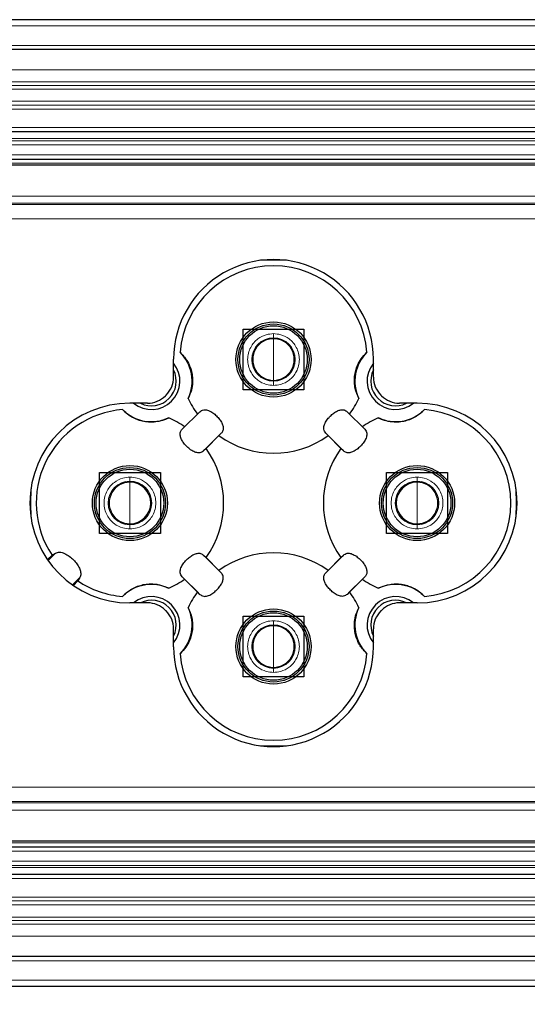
# Model space of a CAD drawing. Header units: millimetres. Extents: x 15 to 415, y 5 to 292.
# Tile 16 of 25: x 242 to 259, y 126 to 159. Entities that reach past the tile are written whole.
import ezdxf

# ---------------------------------------------------------------- set-up
doc = ezdxf.new("R2010")
doc.units = ezdxf.units.MM
doc.styles.add('SLDTEXTSTYLE0', font='TXT', dxfattribs={"width": 0.75})
doc.dimstyles.new('SLDDIMSTYLE2', dxfattribs={"dimtxt": 2.645833, "dimasz": 3.302, "dimexe": 0, "dimexo": 0.0625, "dimgap": 0.661458, "dimtad": 1, "dimdec": 0, "dimlfac": 1.5, "dimrnd": 1e-09, "dimzin": 12, "dimdsep": 46, "dimtxsty": 'SLDTEXTSTYLE0', "dimsah": 1, "dimcen": 0.09, "dimadec": 0, "dimazin": 3, "dimtfac": 1, "dimtdec": 0, "dimtofl": 0, "dimtmove": 0, "dimatfit": 3, "dimfxl": 1, "dimfrac": 2, "dimtolj": 1, "dimtzin": 12, "dimarcsym": 0})

# ---------------------------------------------------------------- blocks, each defined once
blk = doc.blocks.new('_D_7')
at = {"color": 7, "linetype": 'Continuous', "lineweight": 0}
for p, q in [((146.208, 126.799), (146.208, 113.936)), ((275.592, 126.799), (275.592, 113.936)), ((275.592, 114.936), (146.208, 114.936))]:
    blk.add_line(p, q, dxfattribs=at)
at = {"color": 7, "linetype": 'Continuous', "lineweight": 18}
for points in [[(146.208, 114.936), (149.51, 114.428), (149.51, 115.444)], [(275.592, 114.936), (272.29, 115.444), (272.29, 114.428)]]:
    blk.add_solid(points, dxfattribs=at)
at = {"color": 7, "linetype": 'Continuous', "lineweight": 18, "insert": (210.424, 118.347), "char_height": 2.646, "attachment_point": 1, "style": 'SLDTEXTSTYLE0'}
blk.add_mtext('L', dxfattribs=at)
blk = doc.blocks.new('_D_8')
at = {"color": 7, "linetype": 'Continuous', "lineweight": 0}
for p, q in [((123.275, 138.493), (123.275, 99.651)), ((282.692, 127.068), (282.692, 99.651)), ((123.275, 100.651), (282.692, 100.651))]:
    blk.add_line(p, q, dxfattribs=at)
at = {"color": 7, "linetype": 'Continuous', "lineweight": 18}
for points in [[(123.275, 100.651), (126.577, 100.143), (126.577, 101.159)], [(282.692, 100.651), (279.39, 101.159), (279.39, 100.143)]]:
    blk.add_solid(points, dxfattribs=at)
at = {"color": 7, "linetype": 'Continuous', "lineweight": 18, "insert": (207.401, 104.062), "char_height": 2.6458, "attachment_point": 1, "style": 'SLDTEXTSTYLE0'}
blk.add_mtext('L+45', dxfattribs=at)
blk = doc.blocks.new('_D_9')
at = {"color": 7, "linetype": 'Continuous', "lineweight": 0}
for p, q in [((131.208, 127.105), (131.208, 107.963)), ((282.692, 127.068), (282.692, 107.963)), ((131.208, 108.963), (282.692, 108.963))]:
    blk.add_line(p, q, dxfattribs=at)
at = {"color": 7, "linetype": 'Continuous', "lineweight": 18}
for points in [[(131.208, 108.963), (134.51, 108.455), (134.51, 109.471)], [(282.692, 108.963), (279.39, 109.471), (279.39, 108.455)]]:
    blk.add_solid(points, dxfattribs=at)
at = {"color": 7, "linetype": 'Continuous', "lineweight": 18, "insert": (207.401, 112.374), "char_height": 2.6458, "attachment_point": 1, "style": 'SLDTEXTSTYLE0'}
blk.add_mtext('L+33', dxfattribs=at)

msp = doc.modelspace()

# ---------------------------------------------------------------- linework, layer by layer
at = {"color": 7, "linetype": 'Continuous', "lineweight": 25}
for p, q in [((275.592264, 158.619337), (218.199195, 158.619337)), ((275.592264, 157.64267), (218.458749, 157.64267)), ((219.176274, 154.94267), (275.592264, 154.94267)), ((219.129604, 154.04267), (275.393076, 154.04267)), ((218.94243, 153.855495), (274.592257, 153.855495)), ((249.258932, 146.456715), (249.258932, 148.456715)), ((249.258932, 148.456715), (251.258926, 148.456715)), ((251.258926, 148.456715), (251.258926, 146.456715)), ((246.9797, 146.879646), (246.9797, 147.463436)), ((253.538158, 146.879646), (253.538158, 147.463436)), ((251.258926, 146.456715), (249.258932, 146.456715)), ((246.12195, 146.021903), (245.538162, 146.021903)), ((254.979697, 146.021903), (254.395909, 146.021903)), ((247.837888, 145.742777), (247.258819, 145.163715)), ((247.338471, 145.243364), (247.758236, 145.663127)), ((247.758236, 145.663127), (247.837888, 145.742777)), ((252.679971, 145.742777), (252.759622, 145.663127)), ((253.25904, 145.163715), (252.679971, 145.742777)), ((252.759622, 145.663127), (253.179388, 145.243364)), ((247.258819, 145.163715), (247.338471, 145.243364)), ((253.179388, 145.243364), (253.25904, 145.163715)), ((247.965929, 144.456608), (248.544988, 145.03567)), ((248.465336, 144.95602), (248.04558, 144.536258)), ((248.544988, 145.03567), (248.465336, 144.95602)), ((252.052513, 144.95602), (251.972871, 145.03567)), ((251.972871, 145.03567), (252.55193, 144.456608)), ((252.472278, 144.536258), (252.052513, 144.95602)), ((248.04558, 144.536258), (247.965929, 144.456608)), ((252.55193, 144.456608), (252.472278, 144.536258)), ((244.54488, 141.74267), (244.54488, 143.74267)), ((244.54488, 143.74267), (246.544884, 143.74267)), ((246.544884, 143.74267), (246.544884, 141.74267)), ((253.972974, 141.74267), (253.972974, 143.74267)), ((253.972974, 143.74267), (255.972978, 143.74267)), ((255.972978, 143.74267), (255.972978, 141.74267)), ((246.544884, 141.74267), (244.54488, 141.74267)), ((255.972978, 141.74267), (253.972974, 141.74267)), ((242.837009, 140.883326), (242.986328, 141.032638)), ((242.986328, 141.032638), (243.097511, 141.096063)), ((247.965929, 141.028731), (248.04558, 140.949082)), ((248.544988, 140.449669), (247.965929, 141.028731)), ((252.55193, 141.028731), (251.972871, 140.449669)), ((252.472278, 140.949082), (252.55193, 141.028731)), ((248.04558, 140.949082), (248.465336, 140.529319)), ((252.052513, 140.529319), (252.472278, 140.949082)), ((248.465336, 140.529319), (248.544988, 140.449669)), ((251.972871, 140.449669), (252.052513, 140.529319)), ((243.83485, 140.18411), (243.686792, 140.036049)), ((243.898279, 140.2953), (243.83485, 140.18411)), ((247.338471, 140.241975), (247.258819, 140.321625)), ((247.258819, 140.321625), (247.837888, 139.742563)), ((247.758236, 139.822212), (247.338471, 140.241975)), ((252.679971, 139.742563), (253.25904, 140.321625)), ((253.179388, 140.241975), (252.759622, 139.822212)), ((253.25904, 140.321625), (253.179388, 140.241975)), ((247.837888, 139.742563), (247.758236, 139.822212)), ((252.759622, 139.822212), (252.679971, 139.742563)), ((246.12195, 139.463436), (245.538162, 139.463436)), ((254.979697, 139.463436), (254.395909, 139.463436)), ((249.258932, 137.028624), (249.258932, 139.028624)), ((249.258932, 139.028624), (251.258926, 139.028624)), ((251.258926, 139.028624), (251.258926, 137.028624)), ((246.9797, 138.021903), (246.9797, 138.605693)), ((253.538158, 138.021903), (253.538158, 138.605693)), ((251.258926, 137.028624), (249.258932, 137.028624)), ((275.393344, 131.44267), (215.58127, 131.44267)), ((274.592257, 131.629844), (215.768443, 131.629844)), ((275.592264, 130.542669), (215.534594, 130.542669)), ((275.592264, 127.842669), (216.252125, 127.842669)), ((275.592264, 126.866003), (216.511674, 126.866003))]:
    msp.add_line(p, q, dxfattribs=at)
at = {"color": 8, "linetype": 'Continuous', "lineweight": 18}
for p, q in [((218.252348, 158.419336), (275.592264, 158.419336)), ((275.592264, 157.776003), (218.423314, 157.776003)), ((218.635914, 156.976003), (275.592264, 156.976003)), ((275.592264, 156.57361), (218.742849, 156.57361)), ((275.592264, 156.458139), (218.773536, 156.458139)), ((218.804222, 156.34267), (275.592264, 156.34267)), ((275.592264, 155.94267), (218.910522, 155.94267)), ((218.944835, 155.81357), (275.592264, 155.81357)), ((275.592264, 155.684471), (218.979142, 155.684471)), ((275.592264, 155.076003), (219.140839, 155.076003)), ((275.423255, 154.713028), (219.237305, 154.713028)), ((275.510288, 154.644205), (219.255593, 154.644205)), ((219.290979, 154.511047), (275.349415, 154.511047)), ((275.296963, 154.176003), (219.262935, 154.176003)), ((218.996268, 153.909337), (275.568949, 153.909337)), ((275.258925, 152.8269), (217.913833, 152.8269)), ((275.258925, 152.547408), (217.634342, 152.547408)), ((275.258925, 152.591198), (217.678132, 152.591198)), ((217.162939, 152.076003), (275.258925, 152.076003)), ((250.258929, 148.306048), (250.258929, 148.173382)), ((250.258929, 147.456715), (250.258929, 148.140715)), ((250.258929, 146.772715), (250.258929, 147.456715)), ((250.258929, 146.740048), (250.258929, 146.607381)), ((245.544887, 143.592003), (245.544887, 143.459336)), ((245.544887, 142.74267), (245.544887, 143.42667)), ((254.972971, 143.592003), (254.972971, 143.459336)), ((254.972971, 142.74267), (254.972971, 143.42667)), ((245.544887, 142.05867), (245.544887, 142.74267)), ((254.972971, 142.05867), (254.972971, 142.74267)), ((245.544887, 142.026003), (245.544887, 141.893336)), ((254.972971, 142.026003), (254.972971, 141.893336)), ((243.097511, 141.096063), (242.856619, 140.855164)), ((243.658559, 140.05558), (243.898279, 140.2953)), ((250.258929, 138.877958), (250.258929, 138.745291)), ((250.258929, 138.028625), (250.258929, 138.712625)), ((250.258929, 137.344625), (250.258929, 138.028625)), ((250.258929, 137.311958), (250.258929, 137.179291)), ((217.547935, 133.409336), (275.258925, 133.409336)), ((217.076532, 132.937932), (275.258925, 132.937932)), ((216.797041, 132.658439), (275.258925, 132.658439)), ((217.032742, 132.894141), (275.258925, 132.894141)), ((215.714601, 131.576003), (275.568234, 131.576003)), ((275.296963, 131.309336), (215.447934, 131.309336)), ((275.349415, 130.974293), (215.41989, 130.974293)), ((215.455281, 130.841135), (275.510328, 130.841135)), ((275.424964, 130.772311), (215.473569, 130.772311)), ((275.592264, 130.409336), (215.570029, 130.409336)), ((215.731732, 129.800868), (275.592264, 129.800868)), ((275.592264, 129.67177), (215.766039, 129.67177)), ((275.592264, 129.54267), (215.800347, 129.54267)), ((275.592264, 129.142669), (215.906647, 129.142669)), ((215.937333, 129.0272), (275.592264, 129.0272)), ((275.592264, 128.91173), (215.96802, 128.91173)), ((275.592264, 128.509336), (216.074955, 128.509336)), ((275.592264, 127.709336), (216.28756, 127.709336)), ((275.592264, 127.066004), (216.458526, 127.066004))]:
    msp.add_line(p, q, dxfattribs=at)
at = {"color": 7, "linetype": 'Continuous', "lineweight": 25, "flags": 128}
for points in [[(250.726409, 150.709177), (250.258929, 150.722881), (249.79145, 150.709177)], [(242.292421, 143.210152), (242.278722, 142.74267), (242.292421, 142.275187)], [(258.225438, 142.275187), (258.239137, 142.74267), (258.225438, 143.210152)], [(249.79145, 134.776162), (250.258929, 134.762458), (250.726409, 134.776162)]]:
    msp.add_lwpolyline(points, dxfattribs=at)
at = {"color": 7, "linetype": 'Continuous', "lineweight": 25}
for centre, radius in [((250.25893, 147.456715), 1.233334), ((250.258929, 147.456714), 1.166668), ((250.258927, 147.456714), 1.109628), ((245.544886, 142.742667), 1.233334), ((254.972972, 142.74267), 1.233334), ((245.544887, 142.742669), 1.166668), ((245.544883, 142.74267), 1.10963), ((254.972973, 142.742671), 1.166666), ((254.972976, 142.742669), 1.109631), ((250.25893, 138.028625), 1.233334), ((250.25893, 138.028622), 1.166666), ((250.258928, 138.028627), 1.109626)]:
    msp.add_circle(centre, radius, dxfattribs=at)
for centre, radius, start, end in [((250.258929, 147.463441), 3.279229, 359.9999241, 180.0000759), ((250.258929, 147.45672), 3.077402, 4.465731, 175.534269), ((250.258926, 147.456715), 0.684, 89.99974, 270.00026), ((250.258932, 147.456715), 0.684, 269.99974, 90.00026), ((246.251986, 146.749607), 1.333341, 334.7775917, 45.2383572), ((254.265873, 146.749607), 1.333341, 134.7616428, 205.2224083), ((246.251989, 146.74961), 0.933337, 315.0001212, 38.7680492), ((254.265866, 146.749609), 0.933335, 141.2318088, 308.7683268), ((246.146286, 146.879685), 0.833415, 314.8322463, 359.9972854), ((246.251985, 146.749611), 0.813447, 315.000343, 26.5419605), ((254.265866, 146.749609), 0.81344, 153.4576862, 296.5424768), ((254.371463, 146.879639), 0.833304, 179.9995564, 225.1709119), ((246.121957, 146.855226), 0.833323, 269.9994856, 315.1698243), ((249.815603, 143.186179), 4.372916, 134.807863, 135.1955377), ((249.495497, 141.979492), 6.079473, 44.8588742, 45.1377252), ((254.395901, 146.855226), 0.833323, 224.8301757, 270.0005144), ((245.538166, 142.74267), 3.279233, 90.0000759, 269.9999241), ((246.251993, 146.74961), 0.933335, 231.2316878, 314.9999646), ((246.251993, 146.749611), 0.813442, 243.4576096, 314.9999033), ((250.259191, 147.456854), 3.077699, 204.4821467, 215.6487364), ((250.258668, 147.456854), 3.077699, 324.3512636, 335.5178533), ((254.979692, 142.74267), 3.279233, 270.0000759, 89.9999241), ((245.544883, 142.742672), 3.077404, 94.4657508, 213.7571448), ((246.251989, 146.749595), 1.33332, 224.761148, 295.2227839), ((254.265864, 146.749605), 1.333332, 244.7772452, 315.2386943), ((254.972977, 142.74267), 3.077406, 274.4657191, 85.5342809), ((245.545189, 142.743183), 3.076811, 54.3496076, 65.5194984), ((254.972906, 142.742819), 3.077245, 114.4818478, 125.6499985), ((250.258924, 147.456716), 3.077408, 234.3505608, 305.6494392), ((245.5449, 142.74267), 3.077395, 324.3503962, 35.6496038), ((254.972959, 142.74267), 3.077395, 144.3503962, 215.6496038), ((245.544884, 142.74267), 0.684, 89.9997465, 270.0002535), ((245.544881, 142.74267), 0.684, 270.0005786, 89.9994214), ((254.972978, 142.74267), 0.684, 90.0005786, 269.9994214), ((254.972974, 142.74267), 0.684, 269.9997465, 90.0002535), ((250.258924, 138.028623), 3.077408, 54.3505608, 125.6494392), ((245.544886, 142.742686), 3.077423, 236.2430256, 265.5342265), ((246.251989, 138.735745), 1.33332, 64.7772161, 135.238852), ((245.545189, 142.742156), 3.076811, 294.4805016, 305.6503924), ((254.972906, 142.742521), 3.077245, 234.3500015, 245.5181522), ((254.265864, 138.735734), 1.333332, 44.7613057, 115.2227548), ((250.259191, 138.028485), 3.077699, 144.3512636, 155.5178533), ((250.258668, 138.028485), 3.077699, 24.4821467, 35.6487364), ((246.251993, 138.73573), 0.933335, 321.2318088, 128.7683268), ((246.251993, 138.73573), 0.81344, 333.4576862, 116.5424768), ((246.121957, 138.630113), 0.833323, 44.8301757, 90.0005144), ((254.265866, 138.73573), 0.933335, 51.2316732, 218.7681912), ((254.265866, 138.73573), 0.81344, 63.4575232, 206.5423138), ((254.395901, 138.630113), 0.833323, 89.9994856, 135.1698243), ((249.815603, 142.29916), 4.372916, 224.8044623, 225.192137), ((246.146286, 138.605654), 0.833415, 0.0027146, 45.1677537), ((246.251986, 138.735733), 1.333341, 314.7616428, 25.2224083), ((254.265873, 138.735733), 1.333341, 154.7775917, 225.2383572), ((254.371463, 138.6057), 0.833304, 134.8290881, 180.0004436), ((249.495497, 143.505848), 6.079473, 314.8622748, 315.1411258), ((250.258926, 138.028625), 0.684, 89.99974, 270.00026), ((250.258932, 138.028625), 0.684, 269.99974, 90.00026), ((250.258929, 138.021899), 3.279229, 179.9999241, 0.0000759), ((250.258929, 138.02862), 3.077402, 184.465731, 355.534269)]:
    msp.add_arc(centre, radius, start, end, dxfattribs=at)
at = {"color": 8, "linetype": 'Continuous', "lineweight": 18}
for centre, start, end in [((250.25893, 147.456715), 90.0000248, 269.9999752), ((250.258929, 147.456715), 270.0000248, 89.9999752), ((245.544888, 142.74267), 90.0000248, 269.9999752), ((245.544887, 142.74267), 270.0000248, 89.9999752), ((254.972972, 142.74267), 90.0000248, 269.9999752), ((254.972971, 142.74267), 270.0000248, 89.9999752), ((250.25893, 138.028624), 90.0000248, 269.9999752), ((250.258929, 138.028624), 270.0000248, 89.9999752)]:
    msp.add_arc(centre, 0.716667, start, end, dxfattribs=at)
for points, knots in [([(250.258929, 148.306048), (250.178624, 148.299378), (249.996739, 148.284272), (249.774176, 148.16795), (249.608598, 148.014247), (249.499987, 147.854169), (249.42691, 147.665881), (249.400803, 147.456715), (249.42691, 147.247549), (249.50003, 147.059152), (249.608676, 146.899087), (249.774283, 146.745426), (249.996739, 146.629157), (250.178624, 146.614051), (250.258929, 146.607381)], [0, 0, 0, 0, 0.09031428, 0.204554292, 0.274313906, 0.343942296, 0.420788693, 0.499999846, 0.579211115, 0.656057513, 0.725817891, 0.795445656, 0.90968572, 1, 1, 1, 1]), ([(250.258929, 146.607381), (250.339236, 146.614051), (250.521124, 146.629156), (250.743664, 146.745484), (250.909302, 146.899172), (251.018346, 147.060242), (251.091944, 147.24853), (251.116438, 147.456837), (251.091897, 147.665022), (251.018237, 147.853399), (250.909223, 148.014353), (250.743557, 148.167998), (250.521124, 148.284274), (250.339236, 148.299379), (250.258929, 148.306048)], [0, 0, 0, 0, 0.090307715, 0.204539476, 0.274294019, 0.343917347, 0.422027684, 0.500000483, 0.578110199, 0.656082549, 0.725837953, 0.795460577, 0.909692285, 1, 1, 1, 1]), ([(245.544887, 143.592003), (245.464582, 143.585334), (245.282696, 143.570228), (245.060134, 143.453901), (244.894547, 143.300205), (244.785933, 143.140125), (244.712871, 142.951833), (244.68676, 142.74267), (244.712871, 142.533506), (244.785976, 142.345105), (244.894625, 142.185039), (245.060242, 142.031386), (245.282696, 141.915111), (245.464582, 141.900006), (245.544887, 141.893336)], [0, 0, 0, 0, 0.090314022, 0.204553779, 0.274315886, 0.343944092, 0.420788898, 0.49999993, 0.579210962, 0.656055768, 0.725815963, 0.795446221, 0.909685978, 1, 1, 1, 1]), ([(245.544887, 141.893336), (245.625194, 141.900006), (245.807082, 141.915111), (246.029622, 142.031439), (246.195259, 142.185127), (246.304306, 142.346195), (246.37789, 142.534487), (246.402384, 142.74279), (246.377859, 142.950977), (246.304194, 143.139354), (246.195181, 143.300307), (246.029515, 143.453953), (245.807082, 143.570229), (245.625194, 143.585334), (245.544887, 143.592003)], [0, 0, 0, 0, 0.090307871, 0.204539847, 0.274294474, 0.343917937, 0.422027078, 0.499999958, 0.578109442, 0.656081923, 0.725837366, 0.795460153, 0.909692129, 1, 1, 1, 1]), ([(254.972971, 143.592003), (254.892666, 143.585333), (254.710781, 143.570227), (254.488218, 143.453905), (254.32264, 143.300202), (254.21403, 143.140123), (254.140948, 142.951836), (254.114862, 142.74267), (254.140948, 142.533503), (254.214073, 142.345107), (254.322717, 142.185042), (254.488325, 142.031381), (254.710781, 141.915112), (254.892666, 141.900006), (254.972971, 141.893336)], [0, 0, 0, 0, 0.090314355, 0.204554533, 0.274314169, 0.343942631, 0.420789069, 0.49999993, 0.579210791, 0.656057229, 0.725817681, 0.795445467, 0.909685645, 1, 1, 1, 1]), ([(254.972971, 141.893336), (255.053278, 141.900005), (255.235167, 141.91511), (255.457705, 142.031443), (255.623353, 142.185124), (255.732399, 142.346195), (255.805984, 142.534487), (255.830478, 142.74279), (255.805952, 142.950977), (255.73229, 143.139358), (255.623264, 143.300304), (255.4576, 143.453954), (255.235166, 143.570229), (255.053278, 143.585334), (254.972971, 143.592003)], [0, 0, 0, 0, 0.090307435, 0.204538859, 0.274295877, 0.343919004, 0.422027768, 0.500000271, 0.578109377, 0.656081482, 0.725838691, 0.795461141, 0.909692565, 1, 1, 1, 1]), ([(250.258929, 138.877958), (250.178624, 138.871288), (249.996739, 138.856182), (249.774176, 138.73986), (249.608598, 138.586157), (249.499987, 138.426078), (249.42691, 138.23779), (249.400803, 138.028625), (249.42691, 137.819458), (249.50003, 137.631062), (249.608676, 137.470997), (249.774283, 137.317336), (249.996739, 137.201067), (250.178624, 137.185961), (250.258929, 137.179291)], [0, 0, 0, 0, 0.090314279, 0.204554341, 0.274313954, 0.343942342, 0.420788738, 0.49999989, 0.579211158, 0.656057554, 0.725818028, 0.795445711, 0.909685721, 1, 1, 1, 1]), ([(250.258929, 137.179291), (250.339236, 137.185961), (250.521124, 137.201066), (250.743664, 137.317394), (250.909302, 137.471082), (251.018346, 137.632152), (251.091944, 137.820439), (251.116438, 138.028746), (251.091897, 138.236931), (251.018237, 138.425309), (250.909223, 138.586262), (250.743557, 138.739908), (250.521124, 138.856183), (250.339236, 138.871289), (250.258929, 138.877958)], [0, 0, 0, 0, 0.090307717, 0.204539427, 0.274293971, 0.343917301, 0.422027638, 0.500000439, 0.578110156, 0.656082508, 0.725837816, 0.795460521, 0.909692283, 1, 1, 1, 1])]:
    msp.add_open_spline(points, degree=3, knots=knots, dxfattribs=at)
at = {"color": 7, "linetype": 'Continuous', "lineweight": 25}
for points, knots in [([(247.19087, 147.696335), (247.270776, 147.611356), (247.397038, 147.477076), (247.508909, 147.254711), (247.571911, 147.066013), (247.602204, 146.8805), (247.604707, 146.672588), (247.570871, 146.435824), (247.497335, 146.26978), (247.458206, 146.181426)], [0, 0, 0, 0, 0.210352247, 0.33238581, 0.448351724, 0.57065534, 0.671739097, 0.825327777, 1, 1, 1, 1]), ([(253.059652, 146.181426), (253.013655, 146.288623), (252.940974, 146.458008), (252.91198, 146.705236), (252.917376, 146.904099), (252.952415, 147.088775), (253.021221, 147.284987), (253.134058, 147.495865), (253.259983, 147.62671), (253.326989, 147.696335)], [0, 0, 0, 0, 0.210355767, 0.332387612, 0.448353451, 0.570657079, 0.671740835, 0.825328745, 1, 1, 1, 1]), ([(246.820169, 145.543396), (246.712974, 145.497398), (246.543591, 145.424715), (246.296365, 145.395728), (246.0975, 145.401115), (245.912825, 145.436152), (245.716613, 145.50496), (245.505738, 145.617801), (245.374892, 145.743727), (245.305267, 145.810733)], [0, 0, 0, 0, 0.210351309, 0.332385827, 0.448351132, 0.570656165, 0.671738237, 0.825327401, 1, 1, 1, 1]), ([(247.837888, 145.742777), (247.879106, 145.76975), (247.956297, 145.820264), (248.103463, 145.796644), (248.235249, 145.732187), (248.360022, 145.635389), (248.465619, 145.525013), (248.547469, 145.40912), (248.600328, 145.292031), (248.616634, 145.175615), (248.589549, 145.086041), (248.55538, 145.047417), (248.544988, 145.03567)], [0, 0, 0, 0, 0.111909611, 0.209576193, 0.331921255, 0.457799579, 0.578926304, 0.690968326, 0.79068588, 0.878924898, 0.963176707, 1, 1, 1, 1]), ([(251.972871, 145.03567), (251.945896, 145.076889), (251.895382, 145.15408), (251.918999, 145.301255), (251.983446, 145.433005), (252.05942, 145.530974), (252.143415, 145.619299), (252.23049, 145.694825), (252.348377, 145.767933), (252.465048, 145.808211), (252.586009, 145.810798), (252.648073, 145.765868), (252.679971, 145.742777)], [0, 0, 0, 0, 0.1119626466, 0.2096718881, 0.3320664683, 0.4580057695, 0.4994855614, 0.6194892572, 0.7287916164, 0.8239785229, 0.9095339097, 1, 1, 1, 1]), ([(255.212592, 145.810733), (255.127616, 145.730822), (254.993342, 145.60455), (254.770968, 145.492695), (254.582274, 145.429686), (254.39676, 145.3994), (254.188846, 145.396889), (253.952082, 145.430734), (253.786035, 145.504268), (253.69768, 145.543396)], [0, 0, 0, 0, 0.2103528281, 0.33238592, 0.4483491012, 0.5706545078, 0.6717358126, 0.8253286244, 1, 1, 1, 1]), ([(247.965929, 144.456608), (247.924707, 144.429634), (247.847513, 144.379122), (247.700346, 144.402738), (247.568565, 144.467204), (247.443786, 144.563989), (247.338198, 144.674375), (247.256347, 144.790264), (247.203489, 144.907354), (247.187182, 145.023771), (247.214271, 145.113339), (247.248431, 145.151967), (247.258819, 145.163715)], [0, 0, 0, 0, 0.111917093, 0.20958408, 0.331922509, 0.457807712, 0.578929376, 0.690972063, 0.790689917, 0.878929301, 0.963181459, 1, 1, 1, 1]), ([(253.25904, 145.163715), (253.28601, 145.122495), (253.336517, 145.045302), (253.312902, 144.89813), (253.248455, 144.766379), (253.172481, 144.66841), (253.088487, 144.580088), (253.001419, 144.504553), (252.883525, 144.431454), (252.766853, 144.391173), (252.645892, 144.388586), (252.583828, 144.433516), (252.55193, 144.456608)], [0, 0, 0, 0, 0.111959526, 0.209669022, 0.33206381, 0.458003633, 0.499483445, 0.619481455, 0.728790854, 0.823978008, 0.909533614, 1, 1, 1, 1]), ([(243.097511, 141.096063), (243.141602, 141.11145), (243.240712, 141.146036), (243.405127, 141.091871), (243.556261, 140.997976), (243.691775, 140.877666), (243.804005, 140.747443), (243.88742, 140.613398), (243.93346, 140.480459), (243.933153, 140.368906), (243.906903, 140.313501), (243.898279, 140.2953)], [0, 0, 0, 0, 0.103235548, 0.232059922, 0.370332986, 0.507641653, 0.639046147, 0.758280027, 0.862150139, 0.954713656, 1, 1, 1, 1]), ([(247.258819, 140.321625), (247.231849, 140.362844), (247.181342, 140.440037), (247.204956, 140.58721), (247.269406, 140.718956), (247.345368, 140.816931), (247.429363, 140.905253), (247.516439, 140.980783), (247.634333, 141.053885), (247.751006, 141.094166), (247.871967, 141.096753), (247.934031, 141.051823), (247.965929, 141.028731)], [0, 0, 0, 0, 0.111959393, 0.2096687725, 0.3320634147, 0.4579983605, 0.4994781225, 0.6194819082, 0.7287911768, 0.8239782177, 0.9095337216, 1, 1, 1, 1]), ([(252.55193, 141.028731), (252.593148, 141.055705), (252.670339, 141.106219), (252.817505, 141.082599), (252.949292, 141.018139), (253.074073, 140.92135), (253.179661, 140.810965), (253.261512, 140.695075), (253.31437, 140.577986), (253.330677, 140.461569), (253.303588, 140.372001), (253.269428, 140.333372), (253.25904, 140.321625)], [0, 0, 0, 0, 0.111910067, 0.209577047, 0.331922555, 0.45780775, 0.578929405, 0.690972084, 0.790689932, 0.878929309, 0.963181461, 1, 1, 1, 1]), ([(247.837888, 139.742563), (247.879106, 139.715589), (247.956295, 139.665075), (248.103469, 139.688699), (248.235222, 139.753136), (248.333186, 139.829116), (248.421512, 139.913107), (248.497045, 140.000179), (248.57014, 140.118075), (248.610426, 140.234746), (248.613006, 140.355707), (248.568079, 140.417771), (248.544988, 140.449669)], [0, 0, 0, 0, 0.111958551, 0.209667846, 0.332066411, 0.457999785, 0.499481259, 0.619485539, 0.728788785, 0.823979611, 0.909533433, 1, 1, 1, 1]), ([(252.679971, 139.742563), (252.638752, 139.715589), (252.561562, 139.665075), (252.414396, 139.688696), (252.28261, 139.753152), (252.157837, 139.849951), (252.052239, 139.960326), (251.97039, 140.076219), (251.917531, 140.193309), (251.901225, 140.309724), (251.92831, 140.399299), (251.962479, 140.437922), (251.972871, 140.449669)], [0, 0, 0, 0, 0.111909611, 0.209576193, 0.331921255, 0.457799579, 0.578926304, 0.690968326, 0.79068588, 0.878924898, 0.963176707, 1, 1, 1, 1]), ([(245.305267, 139.674606), (245.390243, 139.754518), (245.524517, 139.880789), (245.74689, 139.992644), (245.935585, 140.055653), (246.121099, 140.08594), (246.32901, 140.088451), (246.56577, 140.054603), (246.731814, 139.981071), (246.820169, 139.941943)], [0, 0, 0, 0, 0.2103540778, 0.3323878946, 0.4483517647, 0.5706578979, 0.6717398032, 0.8253275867, 1, 1, 1, 1]), ([(253.69768, 139.941943), (253.804878, 139.987941), (253.974265, 140.060623), (254.221494, 140.089612), (254.420358, 140.084224), (254.605034, 140.049187), (254.801245, 139.980379), (255.012121, 139.867538), (255.142967, 139.741613), (255.212592, 139.674606)], [0, 0, 0, 0, 0.210355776, 0.332389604, 0.448354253, 0.570658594, 0.671740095, 0.825328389, 1, 1, 1, 1]), ([(247.458206, 139.303913), (247.504207, 139.196716), (247.576893, 139.027332), (247.605862, 138.780103), (247.600487, 138.58124), (247.565443, 138.396564), (247.496638, 138.200353), (247.383801, 137.989475), (247.257876, 137.858629), (247.19087, 137.789004)], [0, 0, 0, 0, 0.210355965, 0.3323871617, 0.4483529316, 0.5706566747, 0.6717405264, 0.825328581, 1, 1, 1, 1]), ([(253.326989, 137.789004), (253.247077, 137.873982), (253.120807, 138.008257), (253.008952, 138.230632), (252.945947, 138.419326), (252.915655, 138.60484), (252.913152, 138.812751), (252.946988, 139.049515), (253.020523, 139.215559), (253.059652, 139.303913)], [0, 0, 0, 0, 0.210355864, 0.332386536, 0.448352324, 0.570655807, 0.671739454, 0.825327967, 1, 1, 1, 1])]:
    msp.add_open_spline(points, degree=3, knots=knots, dxfattribs=at)

# ---------------------------------------------------------------- dimensions: what is measured, and where the dimension line sits
at = {"color": 7, "linetype": 'Continuous', "lineweight": 18}
for base, p1, p2, text, picture, middle in [((282.692262, 100.651264), (123.275132, 139.49267), (282.692262, 128.067989), 'L+45', '_D_8', (211.240199, 100.651264)), ((282.692262, 108.963404), (131.208465, 128.104661), (282.692262, 128.067989), 'L+33', '_D_9', (211.240199, 108.963404)), ((146.208465, 114.936171), (275.592262, 127.799336), (146.208465, 127.799336), 'L', '_D_7', (211.240199, 114.936171))]:
    dim = msp.add_linear_dim(base=base, p1=p1, p2=p2, text=text, dimstyle='SLDDIMSTYLE2', dxfattribs=at)
    dim.commit()
    dim.dimension.update_dxf_attribs({"geometry": picture, "text_midpoint": middle, "dimtype": 160})

doc.saveas('drawing.dxf')
